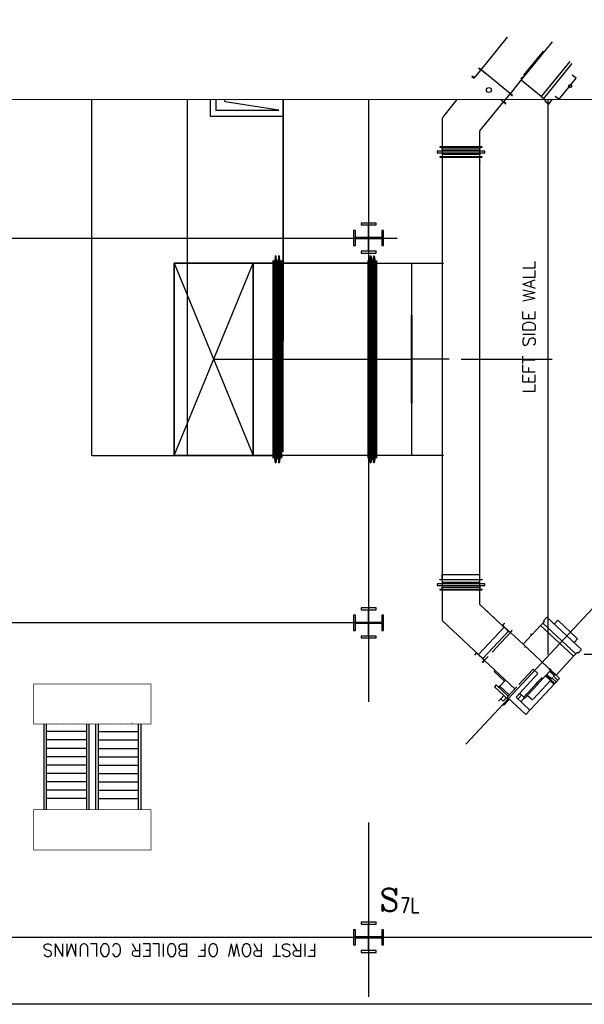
# Model space of a CAD drawing. Header units: inches. Extents: x 0 to 1544102, y -487208 to 23144100.
# Tile 32 of 256: x 47745 to 49853, y -137585 to -133907. Entities that reach past the tile are written whole.
import ezdxf

# ---------------------------------------------------------------- set-up
doc = ezdxf.new("R2010")
doc.units = ezdxf.units.IN
doc.header["$LTSCALE"] = 1800
doc.header["$MEASUREMENT"] = 0
for name, pattern in [('AM_ISO08W050', [18, 12, -1.5, 3, -1.5]), ('CENTER', [2, 1.25, -0.25, 0.25, -0.25]), ('CHAINED', [1.6, 1, -0.25, 0.1, -0.25]), ('DASHED', [0.75, 0.5, -0.25])]:
    doc.linetypes.add(name, pattern=pattern)
for name, color, linetype in [('1_01_FURNACE', 7, 'CENTER'), ('1_01_GRATE_RAIL_TIER1', 7, 'Continuous'), ('1_01_HOT_SA_TO_WINDBOX', 7, 'Continuous'), ('1_01_STEEL_TIER1', 7, 'Continuous'), ('3_01_WINDBOX', 7, 'Continuous'), ('3_01_WINDBOX_CONN_DUCT', 7, 'Continuous'), ('DCEN', 3, 'CENTER'), ('DIMTEXT', 132, 'Continuous'), ('DIMTEXT-CL', 132, 'CENTER'), ('FIRINGANGLE', 170, 'Continuous'), ('GRID', 251, 'CENTER'), ('obk', 7, 'Continuous'), ('Road', 3, 'Continuous'), ('STEEL-COLUMNS-CL', 252, 'CENTER'), ('TEXT', 3, 'Continuous')]:
    doc.layers.add(name, color=color, linetype=linetype)
for name, color, linetype, lineweight in [('AM_7', 4, 'AM_ISO08W050', 25), ('CEN', 2, 'CENTER', 15), ('DIM', 4, 'Continuous', 18)]:
    doc.layers.add(name, color=color, linetype=linetype, lineweight=lineweight)
doc.styles.add('C4', font='COMPLEX', dxfattribs={"width": 0.75, "height": 625})
doc.styles.add('S3', font='simplex.shx', dxfattribs={"width": 0.75, "height": 320})
doc.styles.add('SIMPLEX', font='SIMPLEX.SHX')
doc.styles.add('Squish', font='simplex.shx', dxfattribs={"width": 0.8})

msp = doc.modelspace()

# ---------------------------------------------------------------- linework, layer by layer
at = {"layer": '1_01_FURNACE', "color": 8}
for p, q in [((49717.33, -136278.56), (49717.33, -134205.33)), ((52102.33, -136278.56), (49717.33, -136278.56))]:
    msp.add_line(p, q, dxfattribs=at)
at = {"layer": '1_01_GRATE_RAIL_TIER1', "color": 8}
for p, q in [((47834.82, -136538.06), (47834.82, -136858.06)), ((47844.2, -136538.06), (47844.2, -136858.06)), ((47867.88, -136534.93), (47867.49, -136534.93)), ((47909.98, -136534.93), (47909.58, -136534.93)), ((47952.07, -136534.93), (47951.68, -136534.93)), ((47994.2, -136538.06), (47994.2, -136858.06)), ((48003.57, -136538.06), (48003.57, -136858.06)), ((48028.57, -136538.06), (48028.57, -136858.06)), ((48037.95, -136538.06), (48037.95, -136858.06)), ((48080.08, -136534.93), (48080.47, -136534.93)), ((48122.17, -136534.93), (48122.56, -136534.93)), ((48164.27, -136534.93), (48164.66, -136534.93)), ((48187.95, -136538.06), (48187.95, -136858.06)), ((48197.32, -136538.06), (48197.32, -136858.06)), ((47994.2, -136566.18), (47844.2, -136566.18)), ((48037.95, -136566.18), (48187.95, -136566.18)), ((47994.2, -136597.43), (47844.2, -136597.43)), ((48037.95, -136597.43), (48187.95, -136597.43)), ((47994.2, -136628.68), (47844.2, -136628.68)), ((48037.95, -136628.68), (48187.95, -136628.68)), ((47994.2, -136659.93), (47844.2, -136659.93)), ((48037.95, -136659.93), (48187.95, -136659.93)), ((47994.2, -136691.18), (47844.2, -136691.18)), ((47994.2, -136722.43), (47844.2, -136722.43)), ((48037.95, -136691.18), (48187.95, -136691.18)), ((48037.95, -136722.43), (48187.95, -136722.43)), ((47994.2, -136753.68), (47844.2, -136753.68)), ((48037.95, -136753.68), (48187.95, -136753.68)), ((47994.2, -136784.93), (47844.2, -136784.93)), ((48037.95, -136784.93), (48187.95, -136784.93)), ((47994.2, -136816.18), (47844.2, -136816.18)), ((48037.95, -136816.18), (48187.95, -136816.18))]:
    msp.add_line(p, q, dxfattribs=at)
at = {"layer": '1_01_HOT_SA_TO_WINDBOX', "color": 8}
for p, q in [((48014.87, -135534.87, 7763.53), (48014.87, -134205.33, 5414.77)), ((48456.06, -134205.33), (48456.06, -134267.44)), ((48477.31, -134205.33), (48477.31, -134244.94)), ((48728.56, -134286.19), (48728.56, -134205.33)), ((48477.31, -134244.94), (48682.31, -134244.94)), ((48456.06, -134267.44), (48728.56, -134267.44)), ((48691.12, -135544.37, 4128.13), (48691.12, -134806.62, 4128.13)), ((48691.12, -134806.62, 4128.13), (48691.49, -134806.62, 4128.13)), ((48691.49, -134806.62, 4128.13), (48691.12, -134806.62, 4128.13)), ((48691.12, -134806.62, 4128.13), (48691.12, -135544.37, 4128.13)), ((48691.12, -135544.37, 4128.13), (48691.12, -134806.62, 4128.13)), ((48691.12, -134806.62, 4128.13), (48691.49, -134806.62, 4128.13)), ((48691.49, -134806.62, 4128.13), (48691.12, -134806.62, 4128.13)), ((48691.12, -134806.62, 4128.13), (48691.12, -135544.37, 4128.13)), ((48691.49, -134806.62, 4128.13), (48691.49, -135544.37, 4128.13)), ((48691.49, -135544.37, 4128.13), (48691.49, -134806.62, 4128.13)), ((48691.49, -134806.62, 4128.13), (48691.49, -135544.37, 4128.13)), ((48691.49, -135544.37, 4128.13), (48691.49, -134806.62, 4128.13)), ((48699.49, -134789.12, 4128.13), (48695.12, -134816.12, 4128.13)), ((48699.49, -134789.12, 4128.13), (48695.12, -134816.12, 4128.13)), ((48699.49, -134789.12, 4128.13), (48695.12, -134816.12, 4128.13)), ((48699.49, -134789.12, 4128.13), (48695.12, -134816.12, 4128.13)), ((48701.37, -134789.12, 4128.13), (48699.49, -134789.12, 4128.13)), ((48699.49, -135561.87, 4128.13), (48699.49, -134789.12, 4128.13)), ((48699.49, -135561.87, 4128.13), (48699.49, -134789.12, 4128.13)), ((48701.37, -134789.12, 4128.13), (48699.49, -134789.12, 4128.13)), ((48701.37, -134789.12, 4128.13), (48699.49, -134789.12, 4128.13)), ((48699.49, -135561.87, 4128.13), (48699.49, -134789.12, 4128.13)), ((48699.49, -135561.87, 4128.13), (48699.49, -134789.12, 4128.13)), ((48701.37, -134789.12, 4128.13), (48699.49, -134789.12, 4128.13)), ((48701.37, -135561.87, 4128.13), (48701.37, -134789.12, 4128.13)), ((48705.74, -134816.12, 4128.13), (48701.37, -134789.12, 4128.13)), ((48705.74, -134816.12, 4128.13), (48701.37, -134789.12, 4128.13)), ((48701.37, -134789.12, 4128.13), (48701.37, -135561.87, 4128.13)), ((48701.37, -135561.87, 4128.13), (48701.37, -134789.12, 4128.13)), ((48705.74, -134816.12, 4128.13), (48701.37, -134789.12, 4128.13)), ((48705.74, -134816.12, 4128.13), (48701.37, -134789.12, 4128.13)), ((48701.37, -134789.12, 4128.13), (48701.37, -135561.87, 4128.13)), ((48711.99, -134789.12, 4128.13), (48707.62, -134816.12, 4128.13)), ((48711.99, -134789.12, 4128.13), (48707.62, -134816.12, 4128.13)), ((48711.99, -134789.12, 4128.13), (48707.62, -134816.12, 4128.13)), ((48711.99, -134789.12, 4128.13), (48707.62, -134816.12, 4128.13)), ((48713.87, -134789.12, 4128.13), (48711.99, -134789.12, 4128.13)), ((48711.99, -135561.87, 4128.13), (48711.99, -134789.12, 4128.13)), ((48713.87, -134789.12, 4128.13), (48711.99, -134789.12, 4128.13)), ((48711.99, -135561.87, 4128.13), (48711.99, -134789.12, 4128.13)), ((48713.87, -134789.12, 4128.13), (48711.99, -134789.12, 4128.13)), ((48711.99, -135561.87, 4128.13), (48711.99, -134789.12, 4128.13)), ((48713.87, -134789.12, 4128.13), (48711.99, -134789.12, 4128.13)), ((48711.99, -135561.87, 4128.13), (48711.99, -134789.12, 4128.13)), ((48718.24, -134816.12, 4128.13), (48713.87, -134789.12, 4128.13)), ((48713.87, -135561.87, 4128.13), (48713.87, -134789.12, 4128.13)), ((48718.24, -134816.12, 4128.13), (48713.87, -134789.12, 4128.13)), ((48713.87, -134789.12, 4128.13), (48713.87, -135561.87, 4128.13)), ((48718.24, -134816.12, 4128.13), (48713.87, -134789.12, 4128.13)), ((48713.87, -135561.87, 4128.13), (48713.87, -134789.12, 4128.13)), ((48718.24, -134816.12, 4128.13), (48713.87, -134789.12, 4128.13)), ((48713.87, -134789.12, 4128.13), (48713.87, -135561.87, 4128.13)), ((48721.99, -135544.37, 4128.13), (48721.99, -134806.62, 4128.13)), ((48721.99, -134806.62, 4128.13), (48722.37, -134806.62, 4128.13)), ((48722.37, -134806.62, 4128.13), (48721.99, -134806.62, 4128.13)), ((48721.99, -134806.62, 4128.13), (48721.99, -135544.37, 4128.13)), ((48721.99, -135544.37, 4128.13), (48721.99, -134806.62, 4128.13)), ((48721.99, -134806.62, 4128.13), (48722.37, -134806.62, 4128.13)), ((48722.37, -134806.62, 4128.13), (48721.99, -134806.62, 4128.13)), ((48721.99, -134806.62, 4128.13), (48721.99, -135544.37, 4128.13)), ((48722.37, -134806.62, 4128.13), (48722.37, -135544.37, 4128.13)), ((48722.37, -135544.37, 4128.13), (48722.37, -134806.62, 4128.13)), ((48722.37, -134806.62, 4128.13), (48722.37, -135544.37, 4128.13)), ((48722.37, -135544.37, 4128.13), (48722.37, -134806.62, 4128.13)), ((49046.24, -134806.62, 4128.13), (49045.87, -134806.62, 4128.13)), ((49045.87, -134806.62, 4128.13), (49045.87, -135544.37, 4128.13)), ((49045.87, -135544.37, 4128.13), (49045.87, -134806.62, 4128.13)), ((49045.87, -134806.62, 4128.13), (49046.24, -134806.62, 4128.13)), ((49046.24, -134806.62, 4128.13), (49045.87, -134806.62, 4128.13)), ((49045.87, -134806.62, 4128.13), (49045.87, -135544.37, 4128.13)), ((49045.87, -135544.37, 4128.13), (49045.87, -134806.62, 4128.13)), ((49045.87, -134806.62, 4128.13), (49046.24, -134806.62, 4128.13)), ((49046.24, -135544.37, 4128.13), (49046.24, -134806.62, 4128.13)), ((49046.24, -134806.62, 4128.13), (49046.24, -135544.37, 4128.13)), ((49046.24, -135544.37, 4128.13), (49046.24, -134806.62, 4128.13)), ((49046.24, -134806.62, 4128.13), (49046.24, -135544.37, 4128.13)), ((49049.87, -134816.12, 4128.13), (49054.24, -134789.12, 4128.13)), ((49054.24, -134789.12, 4128.13), (49049.87, -134816.12, 4128.13)), ((49049.87, -134816.12, 4128.13), (49054.24, -134789.12, 4128.13)), ((49054.24, -134789.12, 4128.13), (49049.87, -134816.12, 4128.13)), ((49054.24, -134789.12, 4128.13), (49056.12, -134789.12, 4128.13)), ((49054.24, -134789.12, 4128.13), (49054.24, -135561.87, 4128.13)), ((49054.24, -134789.12, 4128.13), (49054.24, -135561.87, 4128.13)), ((49056.12, -134789.12, 4128.13), (49054.24, -134789.12, 4128.13)), ((49054.24, -134789.12, 4128.13), (49056.12, -134789.12, 4128.13)), ((49054.24, -134789.12, 4128.13), (49054.24, -135561.87, 4128.13)), ((49054.24, -134789.12, 4128.13), (49054.24, -135561.87, 4128.13)), ((49056.12, -134789.12, 4128.13), (49054.24, -134789.12, 4128.13)), ((49056.12, -134789.12, 4128.13), (49056.12, -135561.87, 4128.13)), ((49056.12, -134789.12, 4128.13), (49060.49, -134816.12, 4128.13)), ((49060.49, -134816.12, 4128.13), (49056.12, -134789.12, 4128.13)), ((49056.12, -135561.87, 4128.13), (49056.12, -134789.12, 4128.13)), ((49056.12, -134789.12, 4128.13), (49056.12, -135561.87, 4128.13)), ((49056.12, -134789.12, 4128.13), (49060.49, -134816.12, 4128.13)), ((49060.49, -134816.12, 4128.13), (49056.12, -134789.12, 4128.13)), ((49056.12, -135561.87, 4128.13), (49056.12, -134789.12, 4128.13)), ((49062.37, -134816.12, 4128.13), (49066.74, -134789.12, 4128.13)), ((49062.37, -134816.12, 4128.13), (49066.74, -134789.12, 4128.13)), ((49062.37, -134816.12, 4128.13), (49066.74, -134789.12, 4128.13)), ((49062.37, -134816.12, 4128.13), (49066.74, -134789.12, 4128.13)), ((49066.74, -134789.12, 4128.13), (49068.62, -134789.12, 4128.13)), ((49066.74, -134789.12, 4128.13), (49066.74, -135561.87, 4128.13)), ((49066.74, -134789.12, 4128.13), (49068.62, -134789.12, 4128.13)), ((49066.74, -135561.87, 4128.13), (49066.74, -134789.12, 4128.13)), ((49066.74, -134789.12, 4128.13), (49068.62, -134789.12, 4128.13)), ((49066.74, -134789.12, 4128.13), (49066.74, -135561.87, 4128.13)), ((49066.74, -134789.12, 4128.13), (49068.62, -134789.12, 4128.13)), ((49066.74, -135561.87, 4128.13), (49066.74, -134789.12, 4128.13)), ((49072.99, -134816.12, 4128.13), (49068.62, -134789.12, 4128.13)), ((49068.62, -134789.12, 4128.13), (49068.62, -135561.87, 4128.13)), ((49068.62, -135561.87, 4128.13), (49068.62, -134789.12, 4128.13)), ((49068.62, -134789.12, 4128.13), (49072.99, -134816.12, 4128.13)), ((49072.99, -134816.12, 4128.13), (49068.62, -134789.12, 4128.13)), ((49068.62, -134789.12, 4128.13), (49068.62, -135561.87, 4128.13)), ((49068.62, -135561.87, 4128.13), (49068.62, -134789.12, 4128.13)), ((49068.62, -134789.12, 4128.13), (49072.99, -134816.12, 4128.13)), ((49077.12, -134806.62, 4128.13), (49076.74, -134806.62, 4128.13)), ((49076.74, -134806.62, 4128.13), (49076.74, -135544.37, 4128.13)), ((49076.74, -135544.37, 4128.13), (49076.74, -134806.62, 4128.13)), ((49076.74, -134806.62, 4128.13), (49077.12, -134806.62, 4128.13)), ((49077.12, -134806.62, 4128.13), (49076.74, -134806.62, 4128.13)), ((49076.74, -134806.62, 4128.13), (49076.74, -135544.37, 4128.13)), ((49076.74, -135544.37, 4128.13), (49076.74, -134806.62, 4128.13)), ((49076.74, -134806.62, 4128.13), (49077.12, -134806.62, 4128.13)), ((49077.12, -135544.37, 4128.13), (49077.12, -134806.62, 4128.13)), ((49077.12, -134806.62, 4128.13), (49077.12, -135544.37, 4128.13)), ((49077.12, -135544.37, 4128.13), (49077.12, -134806.62, 4128.13)), ((49077.12, -134806.62, 4128.13), (49077.12, -135544.37, 4128.13)), ((48691.12, -134816.12, 4128.13), (48322.37, -134816.12, 4128.13)), ((48322.37, -134816.12, 4128.13), (48322.37, -135534.87, 4128.13)), ((48616.12, -134816.12, 4128.13), (48322.37, -134816.12, 4128.13)), ((48322.37, -134816.12, 4128.13), (48322.37, -135534.87, 4128.13)), ((48322.37, -135534.87, 4128.13), (48322.37, -134816.12, 4128.13)), ((48322.37, -134816.12, 4128.13), (48616.12, -134816.12, 4128.13)), ((48322.37, -135534.87, 4128.13), (48322.37, -134816.12, 4128.13)), ((48322.37, -134816.12, 4128.13), (48616.12, -134816.12, 4128.13)), ((48322.37, -134816.12, 4128.13), (48322.37, -135534.87, 4128.13)), ((48616.12, -134816.12, 4128.13), (48322.37, -134816.12, 4128.13)), ((48691.12, -134816.12, 4128.13), (48322.37, -134816.12, 4128.13)), ((48322.37, -134816.12, 4128.13), (48322.37, -135534.87, 4128.13)), ((48616.12, -134816.12, 4128.13), (48322.37, -134816.12, 4128.13)), ((48322.37, -134816.12, 4128.13), (48322.37, -135534.87, 4128.13)), ((48616.12, -134816.12, 4128.13), (48322.37, -134816.12, 4128.13)), ((48322.37, -134816.12, 4128.13), (48322.37, -135534.87, 4128.13)), ((48322.37, -135534.87, 4128.13), (48616.12, -134816.12, 4128.13)), ((48322.37, -134816.12, 4128.13), (48616.12, -135534.87, 4128.13)), ((48616.12, -135534.87, 4128.13), (48616.12, -134816.12, 4128.13)), ((48616.12, -134816.12, 4128.13), (48691.12, -134816.12, 4128.13)), ((48616.12, -134816.12, 4128.13), (48616.12, -135534.87, 4128.13)), ((48616.12, -134816.12, 4128.13), (48616.12, -135534.87, 4128.13)), ((48616.12, -134816.12, 4128.13), (48691.12, -134816.12, 4128.13)), ((48616.12, -135534.87, 4128.13), (48616.12, -134816.12, 4128.13)), ((48616.12, -135534.87, 4128.13), (48616.12, -134816.12, 4128.13)), ((48616.12, -135534.87, 4128.13), (48616.12, -134816.12, 4128.13)), ((48691.12, -134816.12, 4128.13), (48691.12, -135534.87, 4128.13)), ((48691.12, -134816.12, 4128.13), (48691.12, -135534.87, 4128.13)), ((48691.12, -135534.87, 4128.13), (48691.12, -134816.12, 4128.13)), ((48691.12, -135534.87, 4128.13), (48691.12, -134816.12, 4128.13)), ((48691.49, -134816.12, 4128.13), (48691.49, -135534.87, 4128.13)), ((48695.12, -134816.12, 4128.13), (48691.49, -134816.12, 4128.13)), ((48691.49, -134816.12, 4128.13), (48691.49, -135534.87, 4128.13)), ((48695.12, -134816.12, 4128.13), (48691.49, -134816.12, 4128.13)), ((48691.49, -134816.12, 4128.13), (48691.49, -135534.87, 4128.13)), ((48695.12, -134816.12, 4128.13), (48691.49, -134816.12, 4128.13)), ((48691.49, -134816.12, 4128.13), (48691.49, -135534.87, 4128.13)), ((48695.12, -134816.12, 4128.13), (48691.49, -134816.12, 4128.13)), ((48695.12, -135534.87, 4128.13), (48695.12, -134816.12, 4128.13)), ((48695.12, -135534.87, 4128.13), (48695.12, -134816.12, 4128.13)), ((48695.12, -135534.87, 4128.13), (48695.12, -134816.12, 4128.13)), ((48695.12, -135534.87, 4128.13), (48695.12, -134816.12, 4128.13)), ((48705.74, -134816.12, 4128.13), (48705.74, -135534.87, 4128.13)), ((48707.62, -134816.12, 4128.13), (48705.74, -134816.12, 4128.13)), ((48707.62, -134816.12, 4128.13), (48705.74, -134816.12, 4128.13)), ((48705.74, -134816.12, 4128.13), (48705.74, -135534.87, 4128.13)), ((48705.74, -134816.12, 4128.13), (48705.74, -135534.87, 4128.13)), ((48707.62, -134816.12, 4128.13), (48705.74, -134816.12, 4128.13)), ((48707.62, -134816.12, 4128.13), (48705.74, -134816.12, 4128.13)), ((48705.74, -134816.12, 4128.13), (48705.74, -135534.87, 4128.13)), ((48707.62, -135534.87, 4128.13), (48707.62, -134816.12, 4128.13)), ((48707.62, -135534.87, 4128.13), (48707.62, -134816.12, 4128.13)), ((48707.62, -135534.87, 4128.13), (48707.62, -134816.12, 4128.13)), ((48707.62, -135534.87, 4128.13), (48707.62, -134816.12, 4128.13)), ((48718.24, -135534.87, 4128.13), (48718.24, -134816.12, 4128.13)), ((48718.24, -134816.12, 4128.13), (48721.99, -134816.12, 4128.13)), ((48718.24, -135534.87, 4128.13), (48718.24, -134816.12, 4128.13)), ((48718.24, -134816.12, 4128.13), (48721.99, -134816.12, 4128.13)), ((48718.24, -135534.87, 4128.13), (48718.24, -134816.12, 4128.13)), ((48718.24, -134816.12, 4128.13), (48721.99, -134816.12, 4128.13)), ((48718.24, -135534.87, 4128.13), (48718.24, -134816.12, 4128.13)), ((48718.24, -134816.12, 4128.13), (48721.99, -134816.12, 4128.13)), ((48721.99, -135534.87, 4128.13), (48721.99, -134816.12, 4128.13)), ((48721.99, -134816.12, 4128.13), (48721.99, -135534.87, 4128.13)), ((48721.99, -135534.87, 4128.13), (48721.99, -134816.12, 4128.13)), ((48721.99, -134816.12, 4128.13), (48721.99, -135534.87, 4128.13)), ((49045.87, -134816.12, 4128.13), (48722.37, -134816.12, 4128.13)), ((48722.37, -134816.12, 4128.13), (48722.37, -135534.87, 4128.13)), ((48722.37, -135534.87, 4128.13), (48722.37, -134816.12, 4128.13)), ((48722.37, -134816.12, 4128.13), (49045.87, -134816.12, 4128.13)), ((49045.87, -134816.12, 4128.13), (48722.37, -134816.12, 4128.13)), ((48722.37, -134816.12, 4128.13), (48722.37, -135534.87, 4128.13)), ((48722.37, -135534.87, 4128.13), (48722.37, -134816.12, 4128.13)), ((48722.37, -134816.12, 4128.13), (49045.87, -134816.12, 4128.13)), ((48909.87, -134816.12, 4128.13), (48834.87, -134816.12, 4128.13)), ((48909.87, -134816.12, 4128.13), (48834.87, -134816.12, 4128.13)), ((49045.87, -134816.12, 4128.13), (49045.87, -135534.87, 4128.13)), ((49045.87, -134816.12, 4128.13), (49045.87, -135534.87, 4128.13)), ((49045.87, -134816.12, 4128.13), (49045.87, -135534.87, 4128.13)), ((49045.87, -134816.12, 4128.13), (49045.87, -135534.87, 4128.13)), ((49046.24, -134816.12, 4128.13), (49046.24, -135534.87, 4128.13)), ((49046.24, -134816.12, 4128.13), (49049.87, -134816.12, 4128.13)), ((49049.87, -134816.12, 4128.13), (49046.24, -134816.12, 4128.13)), ((49046.24, -134816.12, 4128.13), (49046.24, -135534.87, 4128.13)), ((49046.24, -134816.12, 4128.13), (49046.24, -135534.87, 4128.13)), ((49046.24, -134816.12, 4128.13), (49049.87, -134816.12, 4128.13)), ((49049.87, -134816.12, 4128.13), (49046.24, -134816.12, 4128.13)), ((49046.24, -134816.12, 4128.13), (49046.24, -135534.87, 4128.13)), ((49049.87, -134816.12, 4128.13), (49049.87, -135534.87, 4128.13)), ((49049.87, -134816.12, 4128.13), (49049.87, -135534.87, 4128.13)), ((49049.87, -134816.12, 4128.13), (49049.87, -135534.87, 4128.13)), ((49049.87, -134816.12, 4128.13), (49049.87, -135534.87, 4128.13)), ((49060.49, -135534.87, 4128.13), (49060.49, -134816.12, 4128.13)), ((49060.49, -134816.12, 4128.13), (49062.37, -134816.12, 4128.13)), ((49060.49, -135534.87, 4128.13), (49060.49, -134816.12, 4128.13)), ((49060.49, -134816.12, 4128.13), (49062.37, -134816.12, 4128.13)), ((49060.49, -135534.87, 4128.13), (49060.49, -134816.12, 4128.13)), ((49060.49, -134816.12, 4128.13), (49062.37, -134816.12, 4128.13)), ((49060.49, -135534.87, 4128.13), (49060.49, -134816.12, 4128.13)), ((49060.49, -134816.12, 4128.13), (49062.37, -134816.12, 4128.13)), ((49062.37, -134816.12, 4128.13), (49062.37, -135534.87, 4128.13)), ((49062.37, -134816.12, 4128.13), (49062.37, -135534.87, 4128.13)), ((49062.37, -134816.12, 4128.13), (49062.37, -135534.87, 4128.13)), ((49062.37, -134816.12, 4128.13), (49062.37, -135534.87, 4128.13)), ((49072.99, -135534.87, 4128.13), (49072.99, -134816.12, 4128.13)), ((49072.99, -134816.12, 4128.13), (49076.74, -134816.12, 4128.13)), ((49072.99, -134816.12, 4128.13), (49072.99, -135534.87, 4128.13)), ((49076.74, -134816.12, 4128.13), (49072.99, -134816.12, 4128.13)), ((49072.99, -135534.87, 4128.13), (49072.99, -134816.12, 4128.13)), ((49072.99, -134816.12, 4128.13), (49076.74, -134816.12, 4128.13)), ((49072.99, -134816.12, 4128.13), (49072.99, -135534.87, 4128.13)), ((49076.74, -134816.12, 4128.13), (49072.99, -134816.12, 4128.13)), ((49076.74, -134816.12, 4128.13), (49076.74, -135534.87, 4128.13)), ((49076.74, -135534.87, 4128.13), (49076.74, -134816.12, 4128.13)), ((49076.74, -134816.12, 4128.13), (49076.74, -135534.87, 4128.13)), ((49076.74, -135534.87, 4128.13), (49076.74, -134816.12, 4128.13)), ((49077.12, -134816.12, 4128.13), (49207.74, -134816.12, 4128.13)), ((49077.12, -135534.87, 4128.13), (49077.12, -134816.12, 4128.13)), ((49077.12, -134816.12, 4128.13), (49207.74, -134816.12, 4128.13)), ((49077.12, -134816.12, 4128.13), (49077.12, -135534.87, 4128.13)), ((49077.12, -134816.12, 4128.13), (49207.74, -134816.12, 4128.13)), ((49077.12, -135534.87, 4128.13), (49077.12, -134816.12, 4128.13)), ((49077.12, -134816.12, 4128.13), (49327.62, -134816.12, 4128.13)), ((49077.12, -134816.12, 4128.13), (49077.12, -135534.87, 4128.13)), ((49207.74, -134816.12, 4128.13), (49207.74, -135534.87, 4128.13)), ((49207.74, -134816.12, 4128.13), (49207.74, -135534.87, 4128.13)), ((49207.74, -134816.12, 4128.13), (49207.74, -135534.87, 4128.13)), ((49207.74, -134816.12, 4128.13), (49207.74, -135534.87, 4128.13)), ((49208.37, -135010.95, 4128.13), (49208.12, -135010.95, 4128.13)), ((49208.12, -135010.95, 4128.13), (49208.12, -135339.07, 4128.13)), ((49208.12, -135339.07, 4128.13), (49208.12, -135010.95, 4128.13)), ((49208.12, -135010.95, 4128.13), (49208.62, -135010.95, 4128.13)), ((49208.62, -135010.95, 4128.13), (49208.37, -135010.95, 4128.13)), ((49208.62, -135339.07, 4128.13), (49208.62, -135010.95, 4128.13)), ((49208.62, -135010.95, 4128.13), (49208.62, -135339.07, 4128.13)), ((48691.12, -135175.5, 4128.13), (48469.24, -135175.5, 4128.13)), ((48691.12, -135175.5, 4128.13), (48469.24, -135175.5, 4128.13)), ((48691.12, -135175.5, 4128.13), (48722.37, -135175.5, 4128.13)), ((48691.12, -135175.5, 4128.13), (48722.37, -135175.5, 4128.13)), ((49045.87, -135175.5, 4128.13), (48722.37, -135175.5, 4128.13)), ((49045.87, -135175.5, 4128.13), (48722.37, -135175.5, 4128.13)), ((49045.87, -135175.5, 4128.13), (49077.12, -135175.5, 4128.13)), ((49045.87, -135175.5, 4128.13), (49077.12, -135175.5, 4128.13)), ((49207.74, -135175.5, 4128.13), (49077.12, -135175.5, 4128.13)), ((49207.74, -135175.5, 4128.13), (49077.12, -135175.5, 4128.13)), ((49348.12, -135175.01, 4128.13), (49208.37, -135175.01, 4128.13)), ((49208.12, -135339.07, 4128.13), (49208.37, -135339.07, 4128.13)), ((49208.62, -135339.07, 4128.13), (49208.12, -135339.07, 4128.13)), ((49208.37, -135339.07, 4128.13), (49208.62, -135339.07, 4128.13)), ((48014.87, -135534.87, 4128.13), (48728.62, -135534.87, 4128.13)), ((48322.37, -135534.87, 4128.13), (48691.12, -135534.87, 4128.13)), ((48322.37, -135534.87, 4128.13), (48616.12, -135534.87, 4128.13)), ((48616.12, -135534.87, 4128.13), (48322.37, -135534.87, 4128.13)), ((48616.12, -135534.87, 4128.13), (48322.37, -135534.87, 4128.13)), ((48322.37, -135534.87, 4128.13), (48616.12, -135534.87, 4128.13)), ((48322.37, -135534.87, 4128.13), (48691.12, -135534.87, 4128.13)), ((48322.37, -135534.87, 4128.13), (48616.12, -135534.87, 4128.13)), ((48322.37, -135534.87, 4128.13), (48616.12, -135534.87, 4128.13)), ((48691.12, -135534.87, 4128.13), (48616.12, -135534.87, 4128.13)), ((48616.12, -135534.87, 4128.13), (48691.12, -135534.87, 4128.13)), ((48691.49, -135544.37, 4128.13), (48691.12, -135544.37, 4128.13)), ((48691.12, -135544.37, 4128.13), (48691.49, -135544.37, 4128.13)), ((48691.49, -135544.37, 4128.13), (48691.12, -135544.37, 4128.13)), ((48691.12, -135544.37, 4128.13), (48691.49, -135544.37, 4128.13)), ((48691.49, -135534.87, 4128.13), (48695.12, -135534.87, 4128.13)), ((48695.12, -135534.87, 4128.13), (48691.49, -135534.87, 4128.13)), ((48691.49, -135534.87, 4128.13), (48695.12, -135534.87, 4128.13)), ((48695.12, -135534.87, 4128.13), (48691.49, -135534.87, 4128.13)), ((48695.12, -135534.87, 4128.13), (48699.49, -135561.87, 4128.13)), ((48699.49, -135561.87, 4128.13), (48695.12, -135534.87, 4128.13)), ((48695.12, -135534.87, 4128.13), (48699.49, -135561.87, 4128.13)), ((48699.49, -135561.87, 4128.13), (48695.12, -135534.87, 4128.13)), ((48701.37, -135561.87, 4128.13), (48705.74, -135534.87, 4128.13)), ((48705.74, -135534.87, 4128.13), (48701.37, -135561.87, 4128.13)), ((48701.37, -135561.87, 4128.13), (48705.74, -135534.87, 4128.13)), ((48705.74, -135534.87, 4128.13), (48701.37, -135561.87, 4128.13)), ((48705.74, -135534.87, 4128.13), (48707.62, -135534.87, 4128.13)), ((48705.74, -135534.87, 4128.13), (48707.62, -135534.87, 4128.13)), ((48705.74, -135534.87, 4128.13), (48707.62, -135534.87, 4128.13)), ((48705.74, -135534.87, 4128.13), (48707.62, -135534.87, 4128.13)), ((48707.62, -135534.87, 4128.13), (48711.99, -135561.87, 4128.13)), ((48707.62, -135534.87, 4128.13), (48711.99, -135561.87, 4128.13)), ((48707.62, -135534.87, 4128.13), (48711.99, -135561.87, 4128.13)), ((48707.62, -135534.87, 4128.13), (48711.99, -135561.87, 4128.13)), ((48718.24, -135534.87, 4128.13), (48713.87, -135561.87, 4128.13)), ((48713.87, -135561.87, 4128.13), (48718.24, -135534.87, 4128.13)), ((48718.24, -135534.87, 4128.13), (48713.87, -135561.87, 4128.13)), ((48713.87, -135561.87, 4128.13), (48718.24, -135534.87, 4128.13)), ((48721.99, -135534.87, 4128.13), (48718.24, -135534.87, 4128.13)), ((48721.99, -135534.87, 4128.13), (48718.24, -135534.87, 4128.13)), ((48721.99, -135534.87, 4128.13), (48718.24, -135534.87, 4128.13)), ((48721.99, -135534.87, 4128.13), (48718.24, -135534.87, 4128.13)), ((48722.37, -135544.37, 4128.13), (48721.99, -135544.37, 4128.13)), ((48721.99, -135544.37, 4128.13), (48722.37, -135544.37, 4128.13)), ((48722.37, -135544.37, 4128.13), (48721.99, -135544.37, 4128.13)), ((48721.99, -135544.37, 4128.13), (48722.37, -135544.37, 4128.13)), ((49045.87, -135534.87, 4128.13), (48722.37, -135534.87, 4128.13)), ((49045.87, -135534.87, 4128.13), (48722.37, -135534.87, 4128.13)), ((49045.87, -135534.87, 4128.13), (48722.37, -135534.87, 4128.13)), ((49045.87, -135534.87, 4128.13), (48722.37, -135534.87, 4128.13)), ((49045.87, -135544.37, 4128.13), (49046.24, -135544.37, 4128.13)), ((49046.24, -135544.37, 4128.13), (49045.87, -135544.37, 4128.13)), ((49045.87, -135544.37, 4128.13), (49046.24, -135544.37, 4128.13)), ((49046.24, -135544.37, 4128.13), (49045.87, -135544.37, 4128.13)), ((49049.87, -135534.87, 4128.13), (49046.24, -135534.87, 4128.13)), ((49046.24, -135534.87, 4128.13), (49049.87, -135534.87, 4128.13)), ((49049.87, -135534.87, 4128.13), (49046.24, -135534.87, 4128.13)), ((49046.24, -135534.87, 4128.13), (49049.87, -135534.87, 4128.13)), ((49054.24, -135561.87, 4128.13), (49049.87, -135534.87, 4128.13)), ((49049.87, -135534.87, 4128.13), (49054.24, -135561.87, 4128.13)), ((49054.24, -135561.87, 4128.13), (49049.87, -135534.87, 4128.13)), ((49049.87, -135534.87, 4128.13), (49054.24, -135561.87, 4128.13)), ((49060.49, -135534.87, 4128.13), (49056.12, -135561.87, 4128.13)), ((49056.12, -135561.87, 4128.13), (49060.49, -135534.87, 4128.13)), ((49060.49, -135534.87, 4128.13), (49056.12, -135561.87, 4128.13)), ((49056.12, -135561.87, 4128.13), (49060.49, -135534.87, 4128.13)), ((49062.37, -135534.87, 4128.13), (49060.49, -135534.87, 4128.13)), ((49062.37, -135534.87, 4128.13), (49060.49, -135534.87, 4128.13)), ((49062.37, -135534.87, 4128.13), (49060.49, -135534.87, 4128.13)), ((49062.37, -135534.87, 4128.13), (49060.49, -135534.87, 4128.13)), ((49066.74, -135561.87, 4128.13), (49062.37, -135534.87, 4128.13)), ((49066.74, -135561.87, 4128.13), (49062.37, -135534.87, 4128.13)), ((49066.74, -135561.87, 4128.13), (49062.37, -135534.87, 4128.13)), ((49066.74, -135561.87, 4128.13), (49062.37, -135534.87, 4128.13)), ((49072.99, -135534.87, 4128.13), (49068.62, -135561.87, 4128.13)), ((49072.99, -135534.87, 4128.13), (49068.62, -135561.87, 4128.13)), ((49072.99, -135534.87, 4128.13), (49068.62, -135561.87, 4128.13)), ((49072.99, -135534.87, 4128.13), (49068.62, -135561.87, 4128.13)), ((49076.74, -135534.87, 4128.13), (49072.99, -135534.87, 4128.13)), ((49072.99, -135534.87, 4128.13), (49076.74, -135534.87, 4128.13)), ((49076.74, -135534.87, 4128.13), (49072.99, -135534.87, 4128.13)), ((49072.99, -135534.87, 4128.13), (49076.74, -135534.87, 4128.13)), ((49076.74, -135544.37, 4128.13), (49077.12, -135544.37, 4128.13)), ((49077.12, -135544.37, 4128.13), (49076.74, -135544.37, 4128.13)), ((49076.74, -135544.37, 4128.13), (49077.12, -135544.37, 4128.13)), ((49077.12, -135544.37, 4128.13), (49076.74, -135544.37, 4128.13)), ((49207.74, -135534.87, 4128.13), (49077.12, -135534.87, 4128.13)), ((49207.74, -135534.87, 4128.13), (49077.12, -135534.87, 4128.13)), ((49207.74, -135534.87, 4128.13), (49077.12, -135534.87, 4128.13)), ((49327.62, -135534.87, 4128.13), (49077.12, -135534.87, 4128.13)), ((48699.49, -135561.87, 4128.13), (48701.37, -135561.87, 4128.13)), ((48701.37, -135561.87, 4128.13), (48699.49, -135561.87, 4128.13)), ((48699.49, -135561.87, 4128.13), (48701.37, -135561.87, 4128.13)), ((48701.37, -135561.87, 4128.13), (48699.49, -135561.87, 4128.13)), ((48711.99, -135561.87, 4128.13), (48713.87, -135561.87, 4128.13)), ((48711.99, -135561.87, 4128.13), (48713.87, -135561.87, 4128.13)), ((48711.99, -135561.87, 4128.13), (48713.87, -135561.87, 4128.13)), ((48711.99, -135561.87, 4128.13), (48713.87, -135561.87, 4128.13)), ((49056.12, -135561.87, 4128.13), (49054.24, -135561.87, 4128.13)), ((49054.24, -135561.87, 4128.13), (49056.12, -135561.87, 4128.13)), ((49056.12, -135561.87, 4128.13), (49054.24, -135561.87, 4128.13)), ((49054.24, -135561.87, 4128.13), (49056.12, -135561.87, 4128.13)), ((49068.62, -135561.87, 4128.13), (49066.74, -135561.87, 4128.13)), ((49068.62, -135561.87, 4128.13), (49066.74, -135561.87, 4128.13)), ((49068.62, -135561.87, 4128.13), (49066.74, -135561.87, 4128.13)), ((49068.62, -135561.87, 4128.13), (49066.74, -135561.87, 4128.13))]:
    msp.add_line(p, q, dxfattribs=at)
at = {"layer": '1_01_HOT_SA_TO_WINDBOX', "color": 8, "linetype": 'CHAINED'}
msp.add_line((48371.74, -135534.87, 4020.17), (48371.74, -134205.33, 4020.17), dxfattribs=at)
at = {"layer": '1_01_HOT_SA_TO_WINDBOX', "color": 8, "linetype": 'DASHED'}
msp.add_line((48728.62, -134205.33, 4128.13), (48728.62, -135521.12, 4128.13), dxfattribs=at)
at = {"layer": '1_01_HOT_SA_TO_WINDBOX', "color": 8}
msp.add_lwpolyline([(48477.31, -134205.33), (48477.31, -134244.94), (48712.88, -134244.94), (48511.63, -134213.01), (48511.05, -134205.33)], dxfattribs=at)
at = {"layer": '1_01_STEEL_TIER1', "color": 8}
for points in [[(49075.45, -134771.69), (49048.89, -134771.69), (49048.89, -134724), (49096.57, -134724), (49096.57, -134750.56), (49103.57, -134750.56), (49103.57, -134694.31), (49096.57, -134694.31), (49096.57, -134720.87), (49048.89, -134720.87), (49048.89, -134673.19), (49075.45, -134673.19), (49075.45, -134666.19), (49019.2, -134666.19), (49019.2, -134673.19), (49045.76, -134673.19), (49045.76, -134720.87), (48998.07, -134720.87), (48998.07, -134694.31), (48991.07, -134694.31), (48991.07, -134750.56), (48998.07, -134750.56), (48998.07, -134724), (49045.76, -134724), (49045.76, -134771.69), (49019.2, -134771.69), (49019.2, -134778.69), (49075.45, -134778.69)], [(49075.45, -136209.16), (49048.89, -136209.16), (49048.89, -136161.47), (49096.58, -136161.47), (49096.58, -136188.03), (49103.58, -136188.03), (49103.58, -136131.78), (49096.58, -136131.78), (49096.58, -136158.34), (49048.89, -136158.34), (49048.89, -136110.66), (49075.45, -136110.66), (49075.45, -136103.66), (49019.2, -136103.66), (49019.2, -136110.66), (49045.77, -136110.66), (49045.77, -136158.34), (48998.08, -136158.34), (48998.08, -136131.78), (48991.08, -136131.78), (48991.08, -136188.03), (48998.08, -136188.03), (48998.08, -136161.47), (49045.77, -136161.47), (49045.77, -136209.16), (49019.2, -136209.16), (49019.2, -136216.16), (49075.45, -136216.16)], [(49075.45, -137384.19), (49048.89, -137384.19), (49048.89, -137336.5), (49096.58, -137336.5), (49096.58, -137363.06), (49103.58, -137363.06), (49103.58, -137306.81), (49096.58, -137306.81), (49096.58, -137333.37), (49048.89, -137333.37), (49048.89, -137285.69), (49075.45, -137285.69), (49075.45, -137278.69), (49019.2, -137278.69), (49019.2, -137285.69), (49045.77, -137285.69), (49045.77, -137333.37), (48998.08, -137333.37), (48998.08, -137306.81), (48991.08, -137306.81), (48991.08, -137363.06), (48998.08, -137363.06), (48998.08, -137336.5), (49045.77, -137336.5), (49045.77, -137384.19), (49019.2, -137384.19), (49019.2, -137391.19), (49075.45, -137391.19)], [(49075.45, -137384.19), (49048.89, -137384.19), (49048.89, -137336.5), (49096.58, -137336.5), (49096.58, -137363.06), (49103.58, -137363.06), (49103.58, -137306.81), (49096.58, -137306.81), (49096.58, -137333.37), (49048.89, -137333.37), (49048.89, -137285.69), (49075.45, -137285.69), (49075.45, -137278.69), (49019.2, -137278.69), (49019.2, -137285.69), (49045.77, -137285.69), (49045.77, -137333.37), (48998.08, -137333.37), (48998.08, -137306.81), (48991.08, -137306.81), (48991.08, -137363.06), (48998.08, -137363.06), (48998.08, -137336.5), (49045.77, -137336.5), (49045.77, -137384.19), (49019.2, -137384.19), (49019.2, -137391.19), (49075.45, -137391.19)]]:
    msp.add_lwpolyline(points, close=True, dxfattribs=at)
at = {"layer": '3_01_WINDBOX', "color": 8}
for p, q in [((49564.45, -133972.28), (49466.16, -134093.66)), ((49617.3, -134133.04), (49733.9, -133989.06)), ((49626.92, -134114.22), (49699.95, -134024.03)), ((49798.02, -134062.42), (49691.91, -134193.46)), ((49701.29, -134201.07), (49807.41, -134070.02)), ((49465.47, -134094.7), (49441.88, -134123.84)), ((49441.95, -134125.52), (49467.13, -134094.44)), ((49457.6, -134088.33), (49465.47, -134094.7)), ((49467.13, -134094.44), (49458.38, -134087.36)), ((49467.13, -134094.44), (49481.8, -134106.31)), ((49576.74, -134183.13), (49467.13, -134094.44)), ((49434.01, -134117.48), (49433.21, -134118.45)), ((49433.21, -134118.45), (49441.95, -134125.52)), ((49441.88, -134123.84), (49434.01, -134117.48)), ((49576.71, -134183.17), (49617.3, -134133.04)), ((49616.16, -134127.56), (49617.12, -134126.38)), ((49621.29, -134121.16), (49617.08, -134126.36)), ((49617.08, -134126.36), (49619.51, -134128.33)), ((49691.91, -134193.46), (49617.3, -134133.04)), ((49619.51, -134128.33), (49629.35, -134116.18)), ((49620.62, -134120.62), (49621.29, -134121.16)), ((49629.35, -134116.18), (49626.92, -134114.22)), ((49758.3, -134204.03), (49822.17, -134125.15)), ((49822.17, -134125.15), (49807.6, -134113.36)), ((49575.73, -134182.39), (49550.56, -134213.46)), ((49552.22, -134213.21), (49575.82, -134184.07)), ((49584.47, -134189.46), (49575.73, -134182.39)), ((49575.82, -134184.07), (49583.69, -134190.43)), ((49540.51, -134205.33), (49550.56, -134213.46)), ((49550.56, -134213.46), (49559.3, -134220.55)), ((49560.09, -134219.58), (49552.22, -134213.21)), ((49554.61, -134205.33), (49556.15, -134206.57)), ((49559.3, -134220.55), (49560.09, -134219.58)), ((49583.69, -134190.43), (49584.47, -134189.46)), ((49691.91, -134193.46), (49701.29, -134201.07)), ((49701.29, -134201.07), (49708.03, -134206.52)), ((49708.03, -134206.52), (49705.36, -134209.83)), ((49705.36, -134209.83), (49719.93, -134221.62)), ((49719.93, -134221.62), (49733.13, -134205.33)), ((49743.72, -134192.24), (49758.3, -134204.03)), ((49554.27, -136161.51), (49546.6, -136169.75)), ((49546.61, -136169.73), (49575.86, -136197.02)), ((49548.28, -136169.78), (49555.19, -136162.37)), ((49575.71, -136195.35), (49548.28, -136169.78)), ((49555.19, -136162.37), (49554.27, -136161.51)), ((49689.36, -136169.89), (49623.88, -136240.09)), ((49697.59, -136161.05), (49689.36, -136169.89)), ((49689.36, -136169.89), (49812.68, -136284.88)), ((49703.51, -136154.71), (49697.59, -136161.05)), ((49820.92, -136276.05), (49697.59, -136161.05)), ((49713.19, -136138.1), (49700.4, -136151.81)), ((49700.4, -136151.81), (49703.51, -136154.71)), ((49842.73, -136258.89), (49713.19, -136138.1)), ((49753.62, -136150.17), (49740.84, -136163.89)), ((49827.86, -136219.4), (49753.62, -136150.17)), ((49457.79, -136278), (49553.09, -136175.8)), ((49474.05, -136293.18), (49569.36, -136190.97)), ((49575.86, -136197.02), (49508.6, -136269.15)), ((49508.6, -136269.15), (49575.86, -136197.02)), ((49582.61, -136187.94), (49575.71, -136195.35)), ((49575.86, -136197.02), (49583.53, -136188.79)), ((49623.88, -136240.09), (49576.72, -136196.1)), ((49583.53, -136188.79), (49582.61, -136187.94)), ((49651.94, -136202.03), (49659.52, -136201.88)), ((49623.88, -136240.09), (49760.24, -136367.24)), ((49815.08, -136233.1), (49827.86, -136219.4)), ((49443.61, -136280.16), (49451.29, -136271.93)), ((49444.53, -136281.01), (49443.61, -136280.16)), ((49451.44, -136273.61), (49444.53, -136281.01)), ((49451.28, -136271.95), (49480.54, -136299.22)), ((49478.86, -136299.19), (49451.44, -136273.61)), ((49502.11, -136263.09), (49486.93, -136279.37)), ((49629.49, -136251.3), (49628.91, -136251.94)), ((49812.68, -136284.88), (49820.92, -136276.05)), ((49820.92, -136276.05), (49826.82, -136269.72)), ((49826.82, -136269.72), (49829.94, -136272.61)), ((49829.94, -136272.61), (49842.73, -136258.89)), ((49471.95, -136306.58), (49478.86, -136299.19)), ((49472.87, -136307.44), (49471.95, -136306.58)), ((49480.54, -136299.22), (49472.87, -136307.44)), ((49479.7, -136300.14), (49593.92, -136406.66)), ((49493.42, -136285.42), (49480.54, -136299.23)), ((49480.54, -136299.23), (49493.42, -136285.42)), ((49812.68, -136284.88), (49747.21, -136355.1)), ((49516.03, -136341.46), (49519.74, -136337.48)), ((49554.63, -136377.46), (49516.03, -136341.46)), ((49679.59, -136349.3), (49597.7, -136437.11)), ((49662.16, -136333.48), (49608.84, -136390.66)), ((49662.38, -136333.25), (49662.16, -136333.48)), ((49662.16, -136333.48), (49679.37, -136349.53)), ((49680.95, -136386.75), (49728.83, -136335.4)), ((49726.7, -136337.68), (49709.65, -136355.97)), ((49711.54, -136355.59), (49713.42, -136353.57)), ((49728.13, -136369.13), (49712.5, -136354.56)), ((49723.76, -136340.84), (49712.59, -136352.81)), ((49713.42, -136353.57), (49729.05, -136368.15)), ((49725.17, -136331.99), (49720.92, -136336.56)), ((49724.57, -136341.61), (49726.45, -136339.59)), ((49740.2, -136356.19), (49724.57, -136341.61)), ((49728.83, -136335.4), (49725.17, -136331.99)), ((49725.49, -136340.62), (49741.13, -136355.2)), ((49725.49, -136340.62), (49741.13, -136355.2)), ((49726.45, -136339.59), (49732.49, -136345.22)), ((49733.55, -136344.08), (49726.7, -136337.68)), ((49747.21, -136355.1), (49727.55, -136336.77)), ((49732.49, -136345.22), (49733.55, -136344.08)), ((49523.62, -136391.51), (49517.23, -136398.37)), ((49568.78, -136433.63), (49523.62, -136391.51)), ((49537.11, -136396.24), (49558.35, -136373.48)), ((49672.91, -136388.03), (49625.6, -136438.76)), ((49629.26, -136442.17), (49676.57, -136391.44)), ((49634.44, -136502.14), (49760.24, -136367.24)), ((49661.71, -136444.58), (49726.5, -136375.1)), ((49672.91, -136388.03), (49677.29, -136383.34)), ((49676.57, -136391.44), (49672.91, -136388.03)), ((49680.95, -136386.75), (49676.57, -136391.44)), ((49695.33, -136363.98), (49677.29, -136383.34)), ((49677.29, -136383.34), (49680.95, -136386.75)), ((49726.5, -136375.1), (49707.94, -136357.79)), ((49709.65, -136355.97), (49716.5, -136362.36)), ((49717.58, -136361.22), (49711.54, -136355.59)), ((49716.5, -136362.36), (49717.58, -136361.22)), ((49716.53, -136362.34), (49741.51, -136385.63)), ((49738.78, -136388.55), (49725.5, -136376.17)), ((49729.05, -136368.15), (49728.13, -136369.13)), ((49729.05, -136368.15), (49733.48, -136363.47)), ((49731.96, -136365.1), (49749.05, -136381.04)), ((49735.84, -136360.93), (49740.2, -136356.19)), ((49737.37, -136359.29), (49754.46, -136375.23)), ((49741.13, -136355.2), (49740.2, -136356.19)), ((49517.23, -136398.37), (49570.1, -136447.69)), ((49537.11, -136396.24), (49532.48, -136399.78)), ((49532.48, -136399.78), (49537.11, -136396.24)), ((49537.11, -136396.24), (49572.69, -136429.42)), ((49601.17, -136398.89), (49565.15, -136437.52)), ((49598.27, -136437.64), (49611.7, -136423.24)), ((49611.13, -136422.71), (49626.88, -136437.39)), ((49532.38, -136452.68), (49540.9, -136443.53)), ((49540.9, -136443.53), (49552.42, -136431.19)), ((49540.9, -136443.53), (49552.42, -136431.19)), ((49540.9, -136443.53), (49550.06, -136452.06)), ((49550.06, -136452.06), (49561.56, -136439.72)), ((49550.06, -136452.06), (49561.56, -136439.72)), ((49550.06, -136452.06), (49561.56, -136439.72)), ((49572.88, -136444.72), (49550.5, -136468.71)), ((49565.15, -136437.52), (49634.44, -136502.14)), ((49597.7, -136437.11), (49649.79, -136485.68)), ((49618.72, -136429.78), (49605.29, -136444.18)), ((49618.72, -136429.78), (49605.29, -136444.18)), ((49625.91, -136443.93), (49616.19, -136454.35)), ((49625.6, -136438.76), (49629.26, -136442.17)), ((49628.34, -136441.32), (49625.91, -136443.93)), ((49659.57, -136449.08), (49639.92, -136430.75))]:
    msp.add_line(p, q, dxfattribs=at)
at = {"layer": '3_01_WINDBOX_CONN_DUCT', "color": 8}
for p, q in [((49377.34, -134205.33), (49322.88, -134272.61)), ((49462.59, -134322.09), (49551.81, -134211.92)), ((49322.68, -134273.17), (49322.68, -136151.67)), ((49462.39, -136090.9), (49462.39, -134322.65)), ((49462.39, -134381.46), (49462.39, -134356.51)), ((49481.14, -134397.4), (49303.93, -134397.4)), ((49303.93, -134397.4), (49303.93, -134403.65)), ((49303.93, -134403.65), (49481.14, -134403.65)), ((49471.77, -134381.46), (49313.31, -134381.46)), ((49313.31, -134381.46), (49313.31, -134382.34)), ((49313.31, -134382.34), (49471.77, -134382.34)), ((49321.81, -134390.84), (49321.81, -134382.34)), ((49463.27, -134390.84), (49321.81, -134390.84)), ((49322.88, -134387.37), (49322.68, -134387.92)), ((49462.39, -134396.71), (49322.68, -134396.71)), ((49322.68, -134396.71), (49322.68, -134397.4)), ((49322.68, -134403.65), (49322.68, -134410.21)), ((49462.39, -134397.4), (49462.39, -134396.71)), ((49462.39, -134403.65), (49462.39, -134410.21)), ((49463.27, -134382.34), (49463.27, -134390.84)), ((49471.77, -134382.34), (49471.77, -134381.46)), ((49481.14, -134403.65), (49481.14, -134397.4)), ((49471.77, -134418.71), (49313.31, -134418.71)), ((49313.31, -134418.71), (49313.31, -134419.59)), ((49313.31, -134419.59), (49471.77, -134419.59)), ((49463.27, -134410.21), (49321.81, -134410.21)), ((49321.81, -134410.21), (49321.81, -134418.71)), ((49462.59, -134436.85), (49462.39, -134437.41)), ((49463.27, -134418.71), (49463.27, -134410.21)), ((49471.77, -134419.59), (49471.77, -134418.71)), ((49322.68, -135998.04), (49322.68, -135979.29)), ((49322.68, -135979.29), (49462.39, -135979.29)), ((49481.14, -136013.98), (49303.93, -136013.98)), ((49303.93, -136013.98), (49303.93, -136020.23)), ((49303.93, -136020.23), (49481.14, -136020.23)), ((49313.31, -135998.92), (49313.31, -135998.04)), ((49313.31, -135998.04), (49471.77, -135998.04)), ((49471.77, -135998.92), (49313.31, -135998.92)), ((49321.81, -135998.92), (49321.81, -136007.42)), ((49321.81, -136007.42), (49463.27, -136007.42)), ((49322.68, -136013.98), (49322.68, -136013.29)), ((49322.68, -136013.29), (49462.39, -136013.29)), ((49322.68, -136020.23), (49322.68, -136026.79)), ((49462.39, -136013.29), (49462.39, -136013.98)), ((49462.39, -136020.23), (49462.39, -136026.79)), ((49463.27, -136007.42), (49463.27, -135998.92)), ((49471.77, -135998.04), (49471.77, -135998.92)), ((49481.14, -136020.23), (49481.14, -136013.98)), ((49471.77, -136035.29), (49313.31, -136035.29)), ((49313.31, -136035.29), (49313.31, -136036.17)), ((49313.31, -136036.17), (49471.77, -136036.17)), ((49321.81, -136035.29), (49321.81, -136026.79)), ((49321.81, -136026.79), (49463.27, -136026.79)), ((49462.39, -136036.17), (49322.68, -136036.17)), ((49463.27, -136026.79), (49463.27, -136035.29)), ((49471.77, -136036.17), (49471.77, -136035.29)), ((49462.62, -136091.42), (49462.39, -136090.9)), ((49546.6, -136169.73), (49462.62, -136091.42)), ((49546.6, -136169.73), (49474.93, -136102.9)), ((49322.91, -136152.2), (49322.68, -136151.67)), ((49322.91, -136152.2), (49480.55, -136299.23))]:
    msp.add_line(p, q, dxfattribs=at)
at = {"layer": 'AM_7', "color": 8}
msp.add_circle((49800.08, -134154.81, 1.6), 5.32, dxfattribs=at)
msp.add_circle((49800.08, -134154.81, 1.6), 5.32, dxfattribs=at)
msp.add_circle((49800.08, -134154.81, 1.6), 5.32, dxfattribs=at)
msp.add_circle((49800.08, -134154.81, 1.6), 5.32, dxfattribs=at)
msp.add_circle((49800.08, -134154.81, 1.6), 5.32, dxfattribs=at)
msp.add_circle((49800.08, -134154.81, 1.6), 5.32, dxfattribs=at)
at = {"layer": 'CEN', "color": 8}
msp.add_line((49047.33, -137428.68), (49047.33, -137241.18), dxfattribs=at)
at = {"layer": 'CEN', "color": 8, "linetype": 'CENTER', "ltscale": 10}
msp.add_line((56422.41, -137334.94), (24413.08, -137334.94), dxfattribs=at)
at = {"layer": 'DCEN', "color": 8, "linetype": 'Continuous', "const_width": 2.5}
for points in [[(47797.32, -136538.06), (47797.32, -136388.06), (48234.78, -136388.06), (48234.82, -136538.06)], [(47797.32, -137008.06), (47797.32, -136858.06), (48234.78, -136858.06), (48234.82, -137008.06)]]:
    msp.add_lwpolyline(points, close=True, dxfattribs=at)
at = {"layer": 'DIM'}
msp.add_lwpolyline([(29443.81, -134205.33), (40944.99, -134205.33), (40944.99, -131445.04), (45545.46, -136965.61), (45545.46, -134205.33), (57046.65, -134205.33)], dxfattribs=at)
at = {"layer": 'DIMTEXT', "color": 8}
msp.add_circle((49496.46, -134169.26), 9.38, dxfattribs=at)
at = {"layer": 'DIMTEXT-CL', "color": 8}
msp.add_line((49047.33, -137334.94), (49047.33, -137557.44), dxfattribs=at)
at = {"layer": 'FIRINGANGLE', "color": 8}
msp.add_line((49410.25, -136613.53), (50825.01, -135096.4), dxfattribs=at)
at = {"layer": 'GRID', "color": 8}
msp.add_line((56541.08, -137334.93), (39653.58, -137334.93), dxfattribs=at)
at = {"layer": 'obk', "color": 8}
msp.add_line((48728.62, -135521.12, 4128.13), (48728.62, -134205.33, 2860.85), dxfattribs=at)
at = {"layer": 'Road', "color": 8}
msp.add_line((62066.08, -137584.93), (18535.19, -137584.93), dxfattribs=at)
at = {"layer": 'STEEL-COLUMNS-CL', "color": 8}
for p, q in [((49047.33, -134205.33), (49047.33, -137557.44)), ((47547.33, -134722.44), (49153.58, -134722.44)), ((52432.62, -135175.5), (49392.62, -135175.5)), ((49079.94, -136159.91), (47359.83, -136159.95)), ((55049.71, -137334.94), (46777.95, -137334.93))]:
    msp.add_line(p, q, dxfattribs=at)

# ---------------------------------------------------------------- texts
at = {"layer": 'DIMTEXT', "color": 8, "char_height": 46.875}
for s, insert, width, attachment_point, rotation, style in [('LEFT SIDE WALL', (49622.82, -135301.93), 703.3085, 1, 90, 'SIMPLEX'), ('{\\W1;FIRST ROW OF BOILER COLUMNS}', (48854.93, -137358.97), 1247.9028, 7, 180, 'Squish')]:
    msp.add_mtext(s, dxfattribs=dict(at, insert=insert, width=width, attachment_point=attachment_point, rotation=rotation, style=style))
at = {"layer": 'TEXT', "color": 8, "style": 'C4', "text_generation_flag": 6}
msp.add_text('S', height=84.38, rotation=180, dxfattribs=at).set_placement((49088.73, -137236.8))
at = {"layer": 'TEXT', "color": 8, "style": 'S3', "width": 0.8}
msp.add_text('7L', height=56.25, dxfattribs=at).set_placement((49165.23, -137243.37))

doc.saveas('drawing.dxf')
